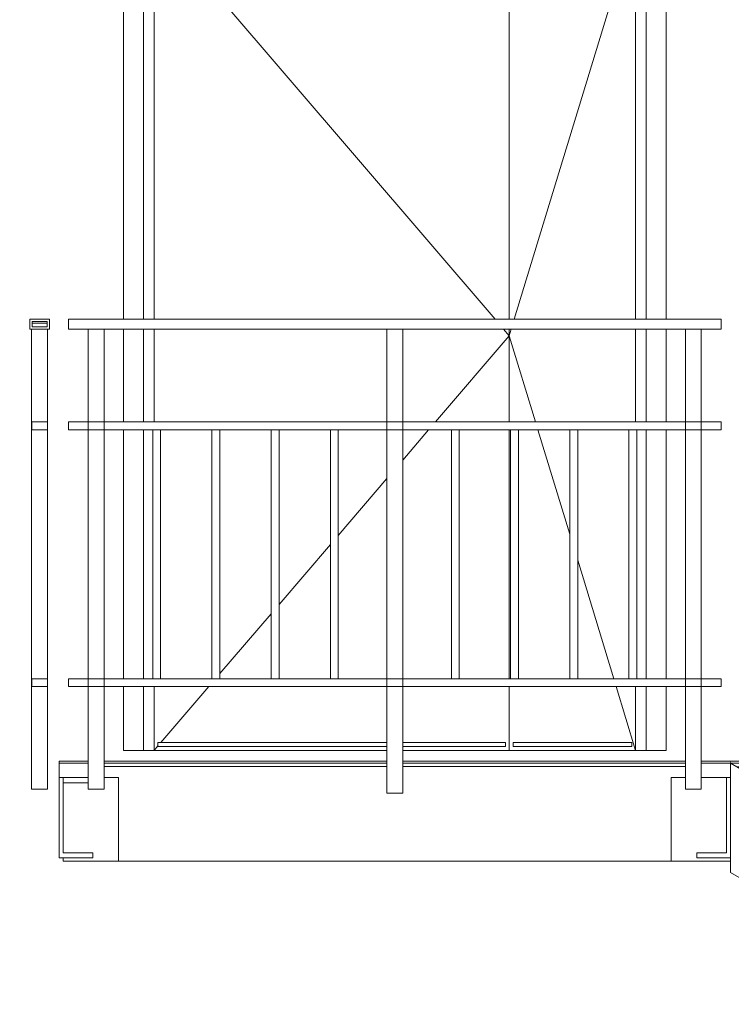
# Model space of a CAD drawing. Header units: millimetres. Extents: x -28821 to 130709, y -7627 to 10914.
# Tile 85 of 111: x 117590 to 119393, y -1549 to 944. Entities that reach past the tile are written whole.
import ezdxf

# ---------------------------------------------------------------- set-up
doc = ezdxf.new("R2010")
doc.units = ezdxf.units.MM
doc.header["$MEASUREMENT"] = 0
doc.set_wipeout_variables(frame=1)
doc.linetypes.add('Wipeout_Contour', pattern=[1000, 0, -1000])
for name, color, linetype in [('1_ Лестницы металл', 7, 'Continuous'), ('Конструктив - Балки.Крозырьки', 7, 'Continuous'), ('Новый_1_ Лестницы металл', 7, 'Continuous'), ('Новый_Двери Archicad', 7, 'Continuous'), ('Размер - Осевые Размеры', 7, 'Continuous')]:
    doc.layers.add(name, color=color, linetype=linetype)
for name, color, linetype, lineweight in [('1_ Лестницы металл_Ном._пера__1', 7, 'Continuous', 15), ('1_ Лестницы металл_Ном._пера__141', 7, 'Continuous', 20), ('Конструктив - Балки.Крозырьки_Ном._пера__1', 7, 'Continuous', 15), ('Новый_1_ Лестницы металл_Ном._пера__1', 7, 'Continuous', 15), ('Новый_Двери Archicad_Ном._пера__1', 7, 'Continuous', 15), ('Размер - Осевые Размеры_Ном._пера__1', 7, 'Continuous', 15)]:
    doc.layers.add(name, color=color, linetype=linetype, lineweight=lineweight)
doc.styles.add('СГЕНЕРИР_СТИЛЬ_3', font='calibri.ttf')
doc.dimstyles.new('СГЕНЕРИР_СТИЛЬ__5', dxfattribs={"dimtxt": 220.000005, "dimasz": 95, "dimexe": 0.18, "dimexo": 50, "dimgap": 0, "dimtad": 1, "dimdec": 0, "dimzin": 0, "dimdsep": 46, "dimtxsty": 'СГЕНЕРИР_СТИЛЬ_3', "dimblk": 'ARROWHEAD_6', "dimblk1": 'ARROWHEAD_6', "dimblk2": 'ARROWHEAD_6', "dimcen": 0.09, "dimclrd": 7, "dimclre": 7, "dimclrt": 7, "dimazin": 0, "dimtfac": 1, "dimtdec": 4, "dimtmove": 0, "dimatfit": 3, "dimfxl": 1, "dimtolj": 1, "dimtzin": 0, "dimarcsym": 0})

# ---------------------------------------------------------------- blocks, each defined once
blk = doc.blocks.new('Элемент Разреза_513_3', base_point=(90931, -2906.4))
at = {"layer": 'Новый_Двери Archicad_Ном._пера__1', "color": 7, "linetype": 'Continuous', "lineweight": 15}
for p, q in [((117853.3, 185.2), (117853.3, 1780.5)), ((119227.3, 1780.5), (119227.3, 185.2)), ((117903.3, 1730.5), (117903.3, 185.2)), ((119177.3, 185.2), (119177.3, 1730.5)), ((117930.3, 1193.5), (117930.3, 185.2)), ((117930.3, 1193.5), (118794.5, 185.2)), ((118830.3, 185.2), (118830.3, 1193.5)), ((119150.3, 1193.5), (118843, 185.2)), ((119150.3, 1193.5), (119150.3, 185.2)), ((117853.3, -74.8), (117853.3, 160.2)), ((117903.3, 160.2), (117903.3, -74.8)), ((117930.3, 160.2), (117930.3, -74.8)), ((118816, 160.2), (118830.3, 143.5)), ((118830.3, -74.8), (118830.3, 160.2)), ((118835.4, 160.2), (118830.3, 143.5)), ((119150.3, 160.2), (119150.3, -74.8)), ((119177.3, -74.8), (119177.3, 160.2)), ((119227.3, 160.2), (119227.3, -74.8)), ((118643.2, -74.8), (118830.3, 143.5)), ((118896.8, -74.8), (118830.3, 143.5)), ((117853.3, -724.8), (117853.3, -94.8)), ((117903.3, -94.8), (117903.3, -724.8)), ((118560.3, -171.5), (118626, -94.8)), ((118830.3, -724.8), (118830.3, -94.8)), ((118983.5, -359.2), (118902.9, -94.8)), ((119177.3, -724.8), (119177.3, -94.8)), ((119227.3, -94.8), (119227.3, -724.8)), ((118397, -361.9), (118520.3, -218.2)), ((118247, -536.9), (118377, -385.3)), ((119094.9, -724.8), (119003.5, -424.8)), ((118097, -711.9), (118227, -560.3)), ((117853.3, -906.5), (117853.3, -744.8)), ((117903.3, -744.8), (117903.3, -906.5)), ((117930.3, -744.8), (117930.3, -906.5)), ((117947.4, -886.5), (118068.9, -744.8)), ((118830.3, -906.5), (118830.3, -744.8)), ((119150.3, -906.5), (119101, -744.8)), ((119150.3, -744.8), (119150.3, -906.5)), ((119177.3, -906.5), (119177.3, -744.8)), ((119227.3, -744.8), (119227.3, -906.5)), ((117930.3, -906.5), (117940.3, -894.8)), ((118520.3, -886.5), (117940.3, -886.5)), ((117940.3, -886.5), (117940.3, -896.5)), ((117940.3, -896.5), (118520.3, -896.5)), ((118820.3, -886.5), (118560.3, -886.5)), ((118560.3, -896.5), (118820.3, -896.5)), ((118820.3, -896.5), (118820.3, -886.5)), ((118840.3, -896.5), (118840.3, -886.5)), ((118840.3, -886.5), (119140.3, -886.5)), ((119140.3, -896.5), (118840.3, -896.5)), ((119140.3, -886.5), (119140.3, -896.5)), ((117903.3, -906.5), (117853.3, -906.5)), ((117930.3, -906.5), (117903.3, -906.5)), ((117930.3, -906.5), (118520.3, -906.5)), ((118560.3, -906.5), (118830.3, -906.5)), ((119150.3, -906.5), (118830.3, -906.5)), ((119177.3, -906.5), (119150.3, -906.5)), ((119227.3, -906.5), (119177.3, -906.5))]:
    blk.add_line(p, q, dxfattribs=at)
blk = doc.blocks.new('Элемент Разреза_523_3', base_point=(90931, -2906.4))
at = {"layer": '1_ Лестницы металл_Ном._пера__1', "color": 7, "linetype": 'Continuous', "lineweight": 15}
for p, q in [((119445.1, -933.3), (119390.3, -933.3)), ((119390.3, -938.3), (119390.3, -933.3)), ((119445.1, -938.3), (119390.3, -938.3)), ((119390.3, -938.3), (119390.3, -1215.1)), ((119445.1, -969.8), (119390.3, -938.3)), ((119680.3, -933.3), (119485.1, -933.3)), ((119680.3, -938.3), (119485.1, -938.3)), ((119578.3, -1046.3), (119640.3, -938.3)), ((119680.3, -938.3), (119680.3, -933.3)), ((119407.7, -948.3), (119445.1, -948.3)), ((119485.1, -948.3), (119623, -948.3)), ((119623, -948.3), (119569.6, -1041.3)), ((120217.7, -1413.8), (119485.1, -992.8)), ((119970.3, -1100), (119680.3, -1100)), ((119680.3, -1105), (119680.3, -1100)), ((119970.3, -1105), (119680.3, -1105)), ((119697.7, -1115), (119913, -1115)), ((119913, -1115), (119859.6, -1208)), ((119868.3, -1213), (119930.3, -1105)), ((119970.3, -1105), (119970.3, -1100)), ((122545.3, -3028.3), (119390.3, -1215.1)), ((120217.7, -1266.6), (119970.3, -1266.6)), ((119970.3, -1271.6), (119970.3, -1266.6)), ((120260.3, -1266.6), (120257.7, -1266.6)), ((120260.3, -1271.6), (120260.3, -1266.6)), ((120217.7, -1271.6), (119970.3, -1271.6)), ((119987.7, -1281.6), (120203, -1281.6)), ((120203, -1281.6), (120149.6, -1374.6)), ((120158.3, -1379.6), (120217.7, -1276.2)), ((120260.3, -1271.6), (120257.7, -1271.6)), ((120990.3, -1857.8), (120257.7, -1436.8)), ((120550.3, -1433.3), (120260.3, -1433.3)), ((120260.3, -1438.3), (120260.3, -1433.3)), ((120550.3, -1438.3), (120260.3, -1438.3)), ((120448.3, -1546.3), (120510.3, -1438.3)), ((120550.3, -1438.3), (120550.3, -1433.3)), ((120277.7, -1448.3), (120493, -1448.3)), ((120493, -1448.3), (120439.6, -1541.3)), ((120840.3, -1600), (120550.3, -1600)), ((120550.3, -1605), (120550.3, -1600)), ((120840.3, -1605), (120550.3, -1605)), ((120567.7, -1615), (120783, -1615)), ((120783, -1615), (120729.6, -1708)), ((120738.3, -1713), (120800.3, -1605)), ((120840.3, -1605), (120840.3, -1600)), ((120990.3, -1766.6), (120840.3, -1766.6)), ((120840.3, -1771.6), (120840.3, -1766.6)), ((121130.3, -1766.6), (121030.3, -1766.6)), ((121130.3, -1771.6), (121130.3, -1766.6)), ((120990.3, -1771.6), (120840.3, -1771.6)), ((120857.7, -1781.6), (120990.3, -1781.6)), ((121030.3, -1876.1), (121090.3, -1771.6)), ((121130.3, -1771.6), (121030.3, -1771.6)), ((121073, -1781.6), (121030.3, -1856)), ((121030.3, -1781.6), (121073, -1781.6)), ((121762.9, -2301.8), (121030.3, -1880.8)), ((121420.3, -1933.3), (121130.3, -1933.3)), ((121130.3, -1938.3), (121130.3, -1933.3)), ((121420.3, -1938.3), (121130.3, -1938.3)), ((121318.3, -2046.3), (121380.3, -1938.3)), ((121420.3, -1938.3), (121420.3, -1933.3)), ((121147.7, -1948.3), (121363, -1948.3)), ((121363, -1948.3), (121309.6, -2041.3)), ((121710.3, -2100), (121420.3, -2100)), ((121420.3, -2105), (121420.3, -2100)), ((121710.3, -2105), (121420.3, -2105)), ((121437.7, -2115), (121653, -2115)), ((121653, -2115), (121599.6, -2208)), ((121608.3, -2213), (121670.3, -2105)), ((121710.3, -2105), (121710.3, -2100)), ((121762.8, -2266.6), (121710.3, -2266.6)), ((121710.3, -2271.6), (121710.3, -2266.6)), ((122000.3, -2266.6), (121802.9, -2266.6)), ((122000.3, -2271.6), (122000.3, -2266.6)), ((121762.8, -2271.6), (121710.3, -2271.6)), ((121727.7, -2281.6), (121762.8, -2281.6)), ((122000.3, -2271.6), (121802.9, -2271.6)), ((121802.9, -2281.6), (121943, -2281.6)), ((121943, -2281.6), (121889.6, -2374.6)), ((121898.3, -2379.6), (121960.3, -2271.6)), ((122535.4, -2745.8), (121802.9, -2324.8)), ((122290.3, -2433.3), (122000.3, -2433.3)), ((122000.3, -2438.3), (122000.3, -2433.3)), ((122290.3, -2438.3), (122000.3, -2438.3)), ((122188.3, -2546.3), (122250.3, -2438.3)), ((122290.3, -2438.3), (122290.3, -2433.3)), ((122017.7, -2448.3), (122233, -2448.3)), ((122233, -2448.3), (122179.6, -2541.3)), ((122535.4, -2600), (122290.3, -2600)), ((122290.3, -2605), (122290.3, -2600)), ((122535.4, -2605), (122290.3, -2605)), ((122307.7, -2615), (122523, -2615)), ((122523, -2615), (122469.6, -2708)), ((122478.3, -2713), (122535.4, -2613.5)), ((122580.3, -2600), (122575.4, -2600)), ((122580.3, -2605), (122575.4, -2605)), ((122580.3, -2605), (122580.3, -2600)), ((122870.3, -2766.6), (122580.3, -2766.6)), ((122580.3, -2771.6), (122580.3, -2766.6)), ((122870.3, -2771.6), (122870.3, -2766.6)), ((123026.9, -3028.3), (122575.4, -2768.8)), ((122870.3, -2771.6), (122580.3, -2771.6)), ((122597.7, -2781.6), (122813, -2781.6)), ((122813, -2781.6), (122759.6, -2874.6)), ((122768.3, -2879.6), (122830.3, -2771.6)), ((122686.1, -3028.3), (122545.3, -3028.3)), ((122686.1, -3038.3), (122686.1, -3028.3)), ((122686.1, -3028.3), (122886.1, -3028.3)), ((122686.1, -3038.3), (122886.1, -3038.3)), ((122886.1, -3038.3), (122886.1, -3028.3)), ((123026.9, -3028.3), (122886.1, -3028.3))]:
    blk.add_line(p, q, dxfattribs=at)
blk = doc.blocks.new('Элемент Разреза_524_3', base_point=(90931, -2906.4))
at = {"color": 254, "linetype": 'Wipeout_Contour', "lineweight": 0, "ltscale": 470923.142013}
blk.add_wipeout([(117763.8, -933.3), (117690.3, -933.3), (117690.3, -938.3), (117763.8, -938.3)], dxfattribs=at).dxf.layer = '1_ Лестницы металл'
at = {"color": 254, "linetype": 'Wipeout_Contour', "lineweight": 0, "ltscale": 472662.979189}
blk.add_wipeout([(117803.8, -938.3), (118520.3, -938.3), (118520.3, -933.3), (117803.8, -933.3)], dxfattribs=at).dxf.layer = '1_ Лестницы металл'
at = {"color": 254, "linetype": 'Wipeout_Contour', "lineweight": 0, "ltscale": 475688.668559}
blk.add_wipeout([(118560.3, -933.3), (118560.3, -938.3), (119276.7, -938.3), (119276.7, -933.3)], dxfattribs=at).dxf.layer = '1_ Лестницы металл'
at = {"color": 254, "linetype": 'Wipeout_Contour', "lineweight": 0, "ltscale": 477428.722902}
blk.add_wipeout([(119316.7, -933.3), (119316.7, -938.3), (119390.3, -938.3), (119390.3, -933.3)], dxfattribs=at).dxf.layer = '1_ Лестницы металл'
at = {"layer": '1_ Лестницы металл_Ном._пера__141', "color": 7, "linetype": 'Continuous', "lineweight": 20}
for p, q in [((117690.3, -938.3), (117690.3, -933.3)), ((117690.3, -933.3), (117763.8, -933.3)), ((117690.3, -938.3), (117763.8, -938.3)), ((117803.8, -933.3), (118520.3, -933.3)), ((117803.8, -938.3), (118520.3, -938.3)), ((118560.3, -933.3), (119276.7, -933.3)), ((118560.3, -938.3), (119276.7, -938.3)), ((119316.7, -933.3), (119390.3, -933.3)), ((119316.7, -938.3), (119390.3, -938.3))]:
    blk.add_line(p, q, dxfattribs=at)
blk = doc.blocks.new('Элемент Разреза_525_3', base_point=(90931, -2906.4))
at = {"layer": 'Новый_1_ Лестницы металл_Ном._пера__1', "color": 7, "linetype": 'Continuous', "lineweight": 15}
for p, q in [((119296.7, 185.2), (119366.7, 185.2)), ((119366.7, 185.2), (119366.7, 160.2)), ((119296.7, 160.2), (119366.7, 160.2))]:
    blk.add_line(p, q, dxfattribs=at)
blk = doc.blocks.new('Элемент Разреза_526_3', base_point=(90931, -2906.4))
at = {"layer": 'Новый_1_ Лестницы металл_Ном._пера__1', "color": 7, "linetype": 'Continuous', "lineweight": 15}
for p, q in [((117713.8, 160.2), (117713.8, 185.2)), ((117783.8, 185.2), (117713.8, 185.2)), ((117783.8, 160.2), (117713.8, 160.2))]:
    blk.add_line(p, q, dxfattribs=at)
blk = doc.blocks.new('Элемент Разреза_527_3', base_point=(90931, -2906.4))
at = {"layer": 'Новый_1_ Лестницы металл_Ном._пера__1', "color": 7, "linetype": 'Continuous', "lineweight": 15}
for p, q in [((119296.7, 185.2), (117783.8, 185.2)), ((119296.7, 160.2), (117783.8, 160.2))]:
    blk.add_line(p, q, dxfattribs=at)
blk = doc.blocks.new('Элемент Разреза_528_3', base_point=(90931, -2906.4))
at = {"layer": 'Новый_1_ Лестницы металл_Ном._пера__1', "color": 7, "linetype": 'Continuous', "lineweight": 15}
for p, q in [((117803.8, -724.8), (117783.8, -724.8)), ((117803.8, -744.8), (117783.8, -744.8)), ((118520.3, -724.8), (117803.8, -724.8)), ((118520.3, -744.8), (117803.8, -744.8)), ((118560.3, -724.8), (118520.3, -724.8)), ((118560.3, -744.8), (118520.3, -744.8)), ((119276.7, -724.8), (118560.3, -724.8)), ((119276.7, -744.8), (118560.3, -744.8)), ((119296.7, -724.8), (119276.7, -724.8)), ((119296.7, -744.8), (119276.7, -744.8))]:
    blk.add_line(p, q, dxfattribs=at)
blk = doc.blocks.new('Элемент Разреза_529_3', base_point=(90931, -2906.4))
at = {"layer": 'Новый_1_ Лестницы металл_Ном._пера__1', "color": 7, "linetype": 'Continuous', "lineweight": 15}
for p, q in [((117803.8, -74.8), (117783.8, -74.8)), ((118520.3, -74.8), (117803.8, -74.8)), ((118560.3, -74.8), (118520.3, -74.8)), ((119276.7, -74.8), (118560.3, -74.8)), ((119296.7, -74.8), (119276.7, -74.8)), ((117803.8, -94.8), (117783.8, -94.8)), ((118520.3, -94.8), (117803.8, -94.8)), ((118560.3, -94.8), (118520.3, -94.8)), ((119276.7, -94.8), (118560.3, -94.8)), ((119296.7, -94.8), (119276.7, -94.8))]:
    blk.add_line(p, q, dxfattribs=at)
blk = doc.blocks.new('Элемент Разреза_530_3', base_point=(90931, -2906.4))
at = {"layer": 'Новый_1_ Лестницы металл_Ном._пера__1', "color": 7, "linetype": 'Continuous', "lineweight": 15}
for p, q in [((117615.3, 185.2), (117615.3, 160.2)), ((117665.3, 185.2), (117615.3, 185.2)), ((117621.3, 179.2), (117659.3, 179.2)), ((117621.3, 166.2), (117621.3, 179.2)), ((117659.3, 179.2), (117659.3, 166.2)), ((117665.3, 160.2), (117665.3, 185.2)), ((117615.3, 160.2), (117665.3, 160.2)), ((117659.3, 166.2), (117621.3, 166.2))]:
    blk.add_line(p, q, dxfattribs=at)
blk = doc.blocks.new('Элемент Разреза_531_3', base_point=(90931, -2906.4))
at = {"layer": 'Новый_1_ Лестницы металл_Ном._пера__1', "color": 7, "linetype": 'Continuous', "lineweight": 15}
for p, q in [((117621.3, 179.2), (117621.3, 175.2)), ((117665.3, 185.2), (117665.3, 160.2))]:
    blk.add_line(p, q, dxfattribs=at)
blk = doc.blocks.new('Элемент Разреза_541_3', base_point=(90931, -2906.4))
at = {"layer": 'Конструктив - Балки.Крозырьки_Ном._пера__1', "color": 7, "linetype": 'Continuous', "lineweight": 15}
for p, q in [((117803.8, -946.7), (118520.3, -946.7)), ((118560.3, -946.7), (119276.7, -946.7)), ((117700.3, -975.1), (117763.8, -975.1)), ((117803.8, -975.1), (117840.3, -975.1)), ((117840.3, -975.1), (117840.3, -1186.7)), ((119240.3, -1186.7), (119240.3, -975.1)), ((119240.3, -975.1), (119276.7, -975.1)), ((119316.7, -975.1), (119390.3, -975.1)), ((117840.3, -1186.7), (119240.3, -1186.7))]:
    blk.add_line(p, q, dxfattribs=at)
blk = doc.blocks.new('Элемент Разреза_587_3', base_point=(90931, -2906.4))
at = {"layer": 'Конструктив - Балки.Крозырьки_Ном._пера__1', "color": 7, "linetype": 'Continuous', "lineweight": 15}
for p, q in [((117690.3, -938.3), (117690.3, -975.1)), ((117690.3, -1178.3), (117690.3, -975.1)), ((117690.3, -975.1), (117700.3, -975.1)), ((117700.3, -975.1), (117700.3, -1165.3)), ((117700.3, -1165.3), (117775.3, -1165.3)), ((117775.3, -1165.3), (117775.3, -1178.3)), ((117775.3, -1178.3), (117690.3, -1178.3))]:
    blk.add_line(p, q, dxfattribs=at)
blk = doc.blocks.new('Элемент Разреза_589_3', base_point=(90931, -2906.4))
at = {"layer": 'Конструктив - Балки.Крозырьки_Ном._пера__1', "color": 7, "linetype": 'Continuous', "lineweight": 15}
for p, q in [((117763.8, -988.1), (117700.3, -988.1)), ((117700.3, -1178.3), (117700.3, -1186.7)), ((117840.3, -1186.7), (117700.3, -1186.7)), ((119390.3, -1186.7), (119240.3, -1186.7))]:
    blk.add_line(p, q, dxfattribs=at)
blk = doc.blocks.new('Элемент Разреза_591_3', base_point=(90931, -2906.4))
at = {"layer": 'Конструктив - Балки.Крозырьки_Ном._пера__1', "color": 7, "linetype": 'Continuous', "lineweight": 15}
for p, q in [((119390.3, -938.3), (119390.3, -938.3)), ((119380.3, -1165.3), (119380.3, -975.1)), ((119305.3, -1165.3), (119305.3, -1178.3)), ((119305.3, -1165.3), (119380.3, -1165.3)), ((119305.3, -1178.3), (119390.3, -1178.3))]:
    blk.add_line(p, q, dxfattribs=at)
blk = doc.blocks.new('Элемент Разреза_601_3', base_point=(90931, -2906.4))
at = {"layer": 'Новый_1_ Лестницы металл_Ном._пера__1', "color": 7, "linetype": 'Continuous', "lineweight": 15}
for p, q in [((118520.3, -74.8), (118520.3, 160.2)), ((118560.3, -1014.8), (118560.3, 160.2)), ((118520.3, -94.8), (118520.3, -74.8)), ((118520.3, -724.8), (118520.3, -94.8)), ((118520.3, -744.8), (118520.3, -724.8)), ((118520.3, -1014.8), (118520.3, -744.8)), ((118520.3, -1014.8), (118560.3, -1014.8))]:
    blk.add_line(p, q, dxfattribs=at)
blk = doc.blocks.new('Элемент Разреза_602_3', base_point=(90931, -2906.4))
at = {"layer": 'Новый_1_ Лестницы металл_Ном._пера__1', "color": 7, "linetype": 'Continuous', "lineweight": 15}
for p, q in [((119133.5, -724.8), (119133.5, -94.8)), ((119153.5, -724.8), (119153.5, -94.8))]:
    blk.add_line(p, q, dxfattribs=at)
blk = doc.blocks.new('Элемент Разреза_603_3', base_point=(90931, -2906.4))
at = {"layer": 'Новый_1_ Лестницы металл_Ном._пера__1', "color": 7, "linetype": 'Continuous', "lineweight": 15}
for p, q in [((118983.5, -724.8), (118983.5, -94.8)), ((119003.5, -724.8), (119003.5, -94.8))]:
    blk.add_line(p, q, dxfattribs=at)
blk = doc.blocks.new('Элемент Разреза_604_3', base_point=(90931, -2906.4))
at = {"layer": 'Новый_1_ Лестницы металл_Ном._пера__1', "color": 7, "linetype": 'Continuous', "lineweight": 15}
for p, q in [((118833.5, -724.8), (118833.5, -94.8)), ((118853.5, -724.8), (118853.5, -94.8))]:
    blk.add_line(p, q, dxfattribs=at)
blk = doc.blocks.new('Элемент Разреза_605_3', base_point=(90931, -2906.4))
at = {"layer": 'Новый_1_ Лестницы металл_Ном._пера__1', "color": 7, "linetype": 'Continuous', "lineweight": 15}
for p, q in [((118683.5, -724.8), (118683.5, -94.8)), ((118703.5, -724.8), (118703.5, -94.8))]:
    blk.add_line(p, q, dxfattribs=at)
blk = doc.blocks.new('Элемент Разреза_606_3', base_point=(90931, -2906.4))
at = {"layer": 'Новый_1_ Лестницы металл_Ном._пера__1', "color": 7, "linetype": 'Continuous', "lineweight": 15}
for p, q in [((118377, -724.8), (118377, -94.8)), ((118397, -724.8), (118397, -94.8))]:
    blk.add_line(p, q, dxfattribs=at)
blk = doc.blocks.new('Элемент Разреза_607_3', base_point=(90931, -2906.4))
at = {"layer": 'Новый_1_ Лестницы металл_Ном._пера__1', "color": 7, "linetype": 'Continuous', "lineweight": 15}
for p, q in [((118227, -724.8), (118227, -94.8)), ((118247, -724.8), (118247, -94.8))]:
    blk.add_line(p, q, dxfattribs=at)
blk = doc.blocks.new('Элемент Разреза_608_3', base_point=(90931, -2906.4))
at = {"layer": 'Новый_1_ Лестницы металл_Ном._пера__1', "color": 7, "linetype": 'Continuous', "lineweight": 15}
for p, q in [((118077, -724.8), (118077, -94.8)), ((118097, -724.8), (118097, -94.8))]:
    blk.add_line(p, q, dxfattribs=at)
blk = doc.blocks.new('Элемент Разреза_609_3', base_point=(90931, -2906.4))
at = {"layer": 'Новый_1_ Лестницы металл_Ном._пера__1', "color": 7, "linetype": 'Continuous', "lineweight": 15}
for p, q in [((117927, -724.8), (117927, -94.8)), ((117947, -724.8), (117947, -94.8))]:
    blk.add_line(p, q, dxfattribs=at)
blk = doc.blocks.new('Элемент Разреза_610_3', base_point=(90931, -2906.4))
at = {"layer": 'Новый_1_ Лестницы металл_Ном._пера__1', "color": 7, "linetype": 'Continuous', "lineweight": 15}
for p, q in [((119276.7, -74.8), (119276.7, 160.2)), ((119316.7, -1004.8), (119316.7, 160.2)), ((119276.7, -94.8), (119276.7, -74.8)), ((119276.7, -724.8), (119276.7, -94.8)), ((119276.7, -744.8), (119276.7, -724.8)), ((119276.7, -1004.8), (119276.7, -744.8)), ((119276.7, -1004.8), (119316.7, -1004.8))]:
    blk.add_line(p, q, dxfattribs=at)
blk = doc.blocks.new('Элемент Разреза_611_3', base_point=(90931, -2906.4))
at = {"layer": 'Новый_1_ Лестницы металл_Ном._пера__1', "color": 7, "linetype": 'Continuous', "lineweight": 15}
for p, q in [((117763.8, -74.8), (117763.8, 160.2)), ((117803.8, -1004.8), (117803.8, 160.2)), ((117763.8, -94.8), (117763.8, -74.8)), ((117763.8, -724.8), (117763.8, -94.8)), ((117763.8, -744.8), (117763.8, -724.8)), ((117763.8, -1004.8), (117763.8, -744.8)), ((117763.8, -1004.8), (117803.8, -1004.8))]:
    blk.add_line(p, q, dxfattribs=at)
blk = doc.blocks.new('Элемент Разреза_612_3', base_point=(90931, -2906.4))
at = {"layer": 'Новый_1_ Лестницы металл_Ном._пера__1', "color": 7, "linetype": 'Continuous', "lineweight": 15}
for p, q in [((119296.7, -724.8), (119316.7, -724.8)), ((119296.7, -744.8), (119316.7, -744.8)), ((119316.7, -724.8), (119366.7, -724.8)), ((119316.7, -744.8), (119366.7, -744.8)), ((119366.7, -724.8), (119366.7, -744.8))]:
    blk.add_line(p, q, dxfattribs=at)
blk = doc.blocks.new('Элемент Разреза_613_3', base_point=(90931, -2906.4))
at = {"layer": 'Новый_1_ Лестницы металл_Ном._пера__1', "color": 7, "linetype": 'Continuous', "lineweight": 15}
for p, q in [((119296.7, -74.8), (119316.7, -74.8)), ((119316.7, -74.8), (119366.7, -74.8)), ((119366.7, -74.8), (119366.7, -94.8)), ((119296.7, -94.8), (119316.7, -94.8)), ((119316.7, -94.8), (119366.7, -94.8))]:
    blk.add_line(p, q, dxfattribs=at)
blk = doc.blocks.new('Элемент Разреза_614_3', base_point=(90931, -2906.4))
at = {"layer": 'Новый_1_ Лестницы металл_Ном._пера__1', "color": 7, "linetype": 'Continuous', "lineweight": 15}
for p, q in [((117713.8, -744.8), (117713.8, -724.8)), ((117763.8, -724.8), (117713.8, -724.8)), ((117763.8, -744.8), (117713.8, -744.8)), ((117783.8, -724.8), (117763.8, -724.8)), ((117783.8, -744.8), (117763.8, -744.8))]:
    blk.add_line(p, q, dxfattribs=at)
blk = doc.blocks.new('Элемент Разреза_615_3', base_point=(90931, -2906.4))
at = {"layer": 'Новый_1_ Лестницы металл_Ном._пера__1', "color": 7, "linetype": 'Continuous', "lineweight": 15}
for p, q in [((117713.8, -94.8), (117713.8, -74.8)), ((117763.8, -74.8), (117713.8, -74.8)), ((117783.8, -74.8), (117763.8, -74.8)), ((117763.8, -94.8), (117713.8, -94.8)), ((117783.8, -94.8), (117763.8, -94.8))]:
    blk.add_line(p, q, dxfattribs=at)
blk = doc.blocks.new('Элемент Разреза_616_3', base_point=(90931, -2906.4))
at = {"layer": 'Новый_1_ Лестницы металл_Ном._пера__1', "color": 7, "linetype": 'Continuous', "lineweight": 15}
for p, q in [((117621.3, 175.2), (117659.3, 175.2)), ((117620.3, -74.8), (117620.3, 160.2)), ((117660.3, -74.8), (117660.3, 160.2)), ((117620.3, -724.8), (117620.3, -94.8)), ((117660.3, -724.8), (117660.3, -94.8)), ((117620.3, -1004.8), (117620.3, -744.8)), ((117660.3, -1004.8), (117660.3, -744.8)), ((117620.3, -1004.8), (117660.3, -1004.8))]:
    blk.add_line(p, q, dxfattribs=at)
blk = doc.blocks.new('Элемент Разреза_617_3', base_point=(90931, -2906.4))
at = {"layer": 'Новый_1_ Лестницы металл_Ном._пера__1', "color": 7, "linetype": 'Continuous', "lineweight": 15}
blk.add_line((117660.3, -1004.8), (117660.3, 160.2), dxfattribs=at)
blk = doc.blocks.new('Элемент Разреза_618_3', base_point=(90931, -2906.4))
at = {"layer": 'Новый_1_ Лестницы металл_Ном._пера__1', "color": 7, "linetype": 'Continuous', "lineweight": 15}
for p, q in [((117620.3, -724.8), (117620.3, -744.8)), ((117660.3, -724.8), (117620.3, -724.8)), ((117620.3, -744.8), (117660.3, -744.8)), ((117620.4, -724.8), (117660.3, -724.8)), ((117620.4, -744.7), (117620.4, -724.8)), ((117660.3, -744.7), (117620.4, -744.7)), ((117660.3, -744.8), (117660.3, -724.8)), ((117660.3, -724.8), (117660.3, -744.7))]:
    blk.add_line(p, q, dxfattribs=at)
blk = doc.blocks.new('Элемент Разреза_619_3', base_point=(90931, -2906.4))
at = {"layer": 'Новый_1_ Лестницы металл_Ном._пера__1', "color": 7, "linetype": 'Continuous', "lineweight": 15}
for p, q in [((117620.3, -74.8), (117620.3, -94.8)), ((117660.3, -74.8), (117620.3, -74.8)), ((117660.3, -94.8), (117660.3, -74.8)), ((117620.3, -94.8), (117660.3, -94.8)), ((117620.4, -74.8), (117660.3, -74.8)), ((117620.4, -94.7), (117620.4, -74.8)), ((117660.3, -94.7), (117620.4, -94.7)), ((117660.3, -74.8), (117660.3, -94.7))]:
    blk.add_line(p, q, dxfattribs=at)
blk = doc.blocks.new('*D763', base_point=(90931, -2906.4))
at = {"layer": 'Размер - Осевые Размеры_Ном._пера__1', "color": 7, "linetype": 'Continuous', "lineweight": 15, "transparency": 16777216}
for p, q in [((117221.7, 1243.5), (117321.7, 1143.5)), ((117880.3, 1193.5), (117177.9, 1193.5)), ((117271.7, -906.5), (117271.7, 1193.5)), ((117221.7, -856.5), (117321.7, -956.5)), ((117365.4, -906.5), (115874.9, -906.5)), ((117271.7, -981.5), (117271.7, -906.5))]:
    blk.add_line(p, q, dxfattribs=at)
at = {"layer": 'Размер - Осевые Размеры_Ном._пера__1', "color": 7, "lineweight": 15, "transparency": 16777216, "char_height": 220, "attachment_point": 7, "rotation": 90, "style": 'СГЕНЕРИР_СТИЛЬ_3'}
for s, insert in [('\\A1;550', (117227.7, 608.3)), ('\\A1;2\\~100', (117227.7, -520.7))]:
    blk.add_mtext(s, dxfattribs=dict(at, insert=insert))
blk = doc.blocks.new('ARROWHEAD_6')
at = {"color": 0, "linetype": 'Continuous', "lineweight": 0}
for p, q in [((-0.5, -0.5), (0.5, 0.5)), ((0, 0), (-1, 0))]:
    blk.add_line(p, q, dxfattribs=at)
blk = doc.blocks.new('*D764', base_point=(90931, -2906.4))
at = {"layer": 'Размер - Осевые Размеры_Ном._пера__1', "color": 7, "linetype": 'Continuous', "lineweight": 15, "transparency": 16777216}
for p, q in [((117271.7, 1743.5), (117271.7, 1818.5)), ((117321.7, 1693.5), (117221.7, 1793.5)), ((117840.3, 1743.5), (117177.9, 1743.5)), ((117271.7, 1193.5), (117271.7, 1743.5)), ((117221.7, 1243.5), (117321.7, 1143.5)), ((117880.3, 1193.5), (117177.9, 1193.5))]:
    blk.add_line(p, q, dxfattribs=at)

msp = doc.modelspace()

# ---------------------------------------------------------------- block references
at = {"layer": '1_ Лестницы металл', "lineweight": 0}
msp.add_blockref('Элемент Разреза_523_3', (90931, -2906.4), dxfattribs=at)
at = {"layer": 'Конструктив - Балки.Крозырьки', "lineweight": 0}
msp.add_blockref('Элемент Разреза_589_3', (90931, -2906.4), dxfattribs=at)
at = {"layer": 'Новый_1_ Лестницы металл', "lineweight": 0}
for name in ['Элемент Разреза_530_3', 'Элемент Разреза_616_3', 'Элемент Разреза_531_3', 'Элемент Разреза_526_3', 'Элемент Разреза_527_3', 'Элемент Разреза_525_3', 'Элемент Разреза_617_3', 'Элемент Разреза_619_3', 'Элемент Разреза_615_3', 'Элемент Разреза_529_3', 'Элемент Разреза_613_3', 'Элемент Разреза_609_3', 'Элемент Разреза_608_3', 'Элемент Разреза_607_3', 'Элемент Разреза_606_3', 'Элемент Разреза_605_3', 'Элемент Разреза_604_3', 'Элемент Разреза_603_3', 'Элемент Разреза_602_3', 'Элемент Разреза_618_3', 'Элемент Разреза_614_3', 'Элемент Разреза_528_3', 'Элемент Разреза_612_3']:
    msp.add_blockref(name, (90931, -2906.4), dxfattribs=at)
at = {"layer": 'Новый_Двери Archicad', "lineweight": 0}
msp.add_blockref('Элемент Разреза_513_3', (90931, -2906.4), dxfattribs=at)

# ---------------------------------------------------------------- dimensions: what is measured, and where the dimension line sits
at = {"layer": 'Размер - Осевые Размеры', "color": 7, "linetype": 'Continuous', "lineweight": 15}
dim = msp.add_linear_dim(base=(117271.7, 1743.5), p1=(117930.3, 1193.5), p2=(117890.3, 1743.5), angle=90, dimstyle='СГЕНЕРИР_СТИЛЬ__5', dxfattribs=at)
dim.commit()
dim.dimension.update_dxf_attribs({"geometry": '*D764', "text_midpoint": (117117.7, 859.4), "dimtype": 160, "text_rotation": 90})

# ---------------------------------------------------------------- next in the draw order: block references
at = {"layer": '1_ Лестницы металл', "lineweight": 0}
msp.add_blockref('Элемент Разреза_524_3', (90931, -2906.4), dxfattribs=at)

# ---------------------------------------------------------------- next in the draw order: block references
at = {"layer": 'Конструктив - Балки.Крозырьки', "lineweight": 0}
for name in ['Элемент Разреза_587_3', 'Элемент Разреза_541_3', 'Элемент Разреза_591_3']:
    msp.add_blockref(name, (90931, -2906.4), dxfattribs=at)
at = {"layer": 'Новый_1_ Лестницы металл', "lineweight": 0}
for name in ['Элемент Разреза_611_3', 'Элемент Разреза_601_3', 'Элемент Разреза_610_3']:
    msp.add_blockref(name, (90931, -2906.4), dxfattribs=at)

# ---------------------------------------------------------------- next in the draw order: dimensions: what is measured, and where the dimension line sits
at = {"layer": 'Размер - Осевые Размеры', "color": 7, "linetype": 'Continuous', "lineweight": 15}
dim = msp.add_linear_dim(base=(117271.7, 1193.5), p1=(115824.9, -906.5), p2=(117930.3, 1193.5), angle=90, dimstyle='СГЕНЕРИР_СТИЛЬ__5', dxfattribs=at)
dim.commit()
dim.dimension.update_dxf_attribs({"geometry": '*D763', "text_midpoint": (117117.7, -143.3), "dimtype": 160, "text_rotation": 90})

doc.saveas('drawing.dxf')
